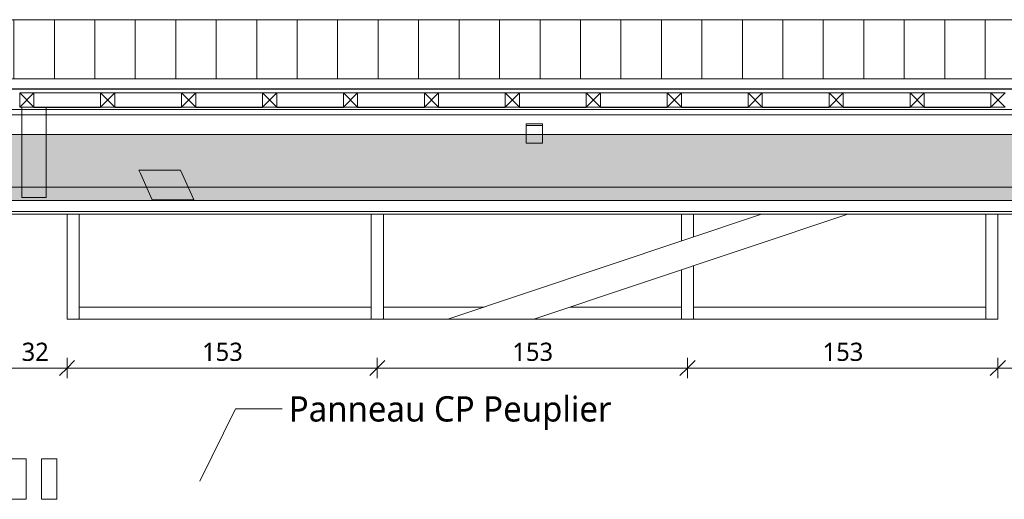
# Model space of a CAD drawing. Header units: millimetres. Extents: x -14541 to 215560, y -3285 to 6136.
# Tile 45 of 50: x 185552 to 190417, y 2870 to 5240. Entities that reach past the tile are written whole.
import ezdxf

# ---------------------------------------------------------------- set-up
doc = ezdxf.new("R2010")
doc.units = ezdxf.units.MM
for name, color, linetype, lineweight in [('A-ANNO-DIMS', 211, 'Continuous', 9), ('A-ANNO-DIMS-50', 211, 'Continuous', 9), ('A-ANNO-IDEN', 131, 'Continuous', 9), ('A-DETL-GENF', 92, 'Continuous', 13), ('A-GLAZ-CWMG', 51, 'Continuous', 13), ('A-ROOF', 132, 'Continuous', 13), ('A-ROOF-FNSH', 132, 'Continuous', 13), ('A-ROOF-PATT', 132, 'Continuous', 13), ('A-WALL', 113, 'Continuous', 13), ('S-BEAM', 12, 'Continuous', 13)]:
    doc.layers.add(name, color=color, linetype=linetype, lineweight=lineweight)
doc.styles.add('Trebuchet MS', font='trebuc.ttf', dxfattribs={"height": 90})
doc.styles.add('Trebuchet MS_1', font='trebuc.ttf', dxfattribs={"height": 125})
doc.dimstyles.new('Cotes100e_Intérieur', dxfattribs={"dimscale": 304.8, "dimtxt": 92.785582, "dimasz": 0.246063, "dimexe": 0.164042, "dimexo": 0.0625, "dimgap": 0.032808, "dimtad": 1, "dimdec": 0, "dimlfac": 0.1, "dimzin": 0, "dimdsep": 46, "dimtxsty": 'Trebuchet MS', "dimblk1": 'OBLIQUE', "dimblk2": 'OBLIQUE', "dimsah": 1, "dimcen": 0.09, "dimdle": 0.164042, "dimazin": 0, "dimtfac": 1, "dimtdec": 4, "dimtix": 1, "dimtmove": 0, "dimatfit": 3, "dimfxl": 0.164042, "dimfxlon": 1, "dimtvp": 1, "dimtolj": 1, "dimtzin": 0, "dimarcsym": 2})
pattern_1 = [(262.1, (194848.955, 4687.28), (36.34543, -195.43527), [15.715, -110.008]), (262.1, (194869.29, 4605.13), (36.34543, -195.43527), [15.715, -110.008]), (262.1, (194813.5, 4660.47), (36.34543, -195.43527), [15.715, -110.008]), (262.1, (194833.835, 4578.316), (36.34543, -195.43527), [15.715, -110.008]), (288.665, (194846.795, 4671.713), (143.595444, -337.245644), [35.141, -245.986]), (288.665, (194858.042, 4638.42), (143.595444, -337.245644), [35.141, -245.986]), (288.665, (194811.342, 4644.9), (143.595444, -337.245644), [35.141, -245.986]), (288.665, (194822.59, 4611.608), (143.595444, -337.245644), [35.141, -245.986]), (352.1, (194887.014, 4618.534), (-178.1552, 88.18539), [15.715, -110.008]), (352.1, (194813.5, 4660.47), (-178.1552, 88.18539), [15.715, -110.008]), (352.1, (194851.56, 4591.72), (-178.1552, 88.18539), [15.715, -110.008]), (352.1, (194778.05, 4633.654), (-178.1552, 88.18539), [15.715, -110.008]), (325.535, (194858.042, 4638.42), (-285.405624, 229.995447), [35.141, -245.986]), (325.535, (194829.07, 4658.307), (-285.405624, 229.995447), [35.141, -245.986]), (325.535, (194822.59, 4611.608), (-285.405624, 229.995447), [35.141, -245.986]), (325.535, (194793.616, 4631.494), (-285.405624, 229.995447), [35.141, -245.986])]

# ---------------------------------------------------------------- blocks, each defined once
blk = doc.blocks.new('Family - IfcBeam - CVT-251676-COUPE DD_50')
at = {"layer": 'S-BEAM', "color": 10, "lineweight": 18}
for p, q in [((5944, 3760), (7494.9, 4278.7)), ((7920.6, 4278.7), (6369.6, 3760))]:
    blk.add_line(p, q, dxfattribs=at)
blk = doc.blocks.new('Family - IfcBeam - POUTRE-251798-COUPE DD_50')
at = {"layer": 'S-BEAM', "color": 10, "lineweight": 18}
for p, q in [((3839.1, 4807.9), (3839.1, 4796.2)), ((3946.3, 4796.2), (3839.1, 4796.2)), ((3839.1, 4796.2), (3839.1, 4743.9)), ((3959.1, 4796.2), (3946.3, 4796.2)), ((3959.1, 4807.9), (3959.1, 4796.2)), ((3959.1, 4743.9), (3959.1, 4796)), ((3839.1, 4743.9), (3839.1, 4361.3)), ((3959.1, 4361.3), (3959.1, 4743.9)), ((3839.1, 4361.3), (3941, 4361.3)), ((3941, 4361.3), (3959.1, 4361.3))]:
    blk.add_line(p, q, dxfattribs=at)
blk = doc.blocks.new('Family - IfcBeam - POUTRE-251816-COUPE DD_50')
at = {"layer": 'S-BEAM', "color": 10, "lineweight": 18}
for p, q in [((3854.2, 3070), (3786.6, 3070)), ((3786.6, 3070), (3786.6, 3050.3)), ((3861.6, 3070), (3854.2, 3070)), ((3861.6, 2889.7), (3861.6, 3070)), ((3786.6, 3050.3), (3786.6, 2870)), ((3861.6, 2870), (3861.6, 2889.7)), ((3786.6, 2870), (3793.9, 2870)), ((3793.9, 2870), (3861.6, 2870))]:
    blk.add_line(p, q, dxfattribs=at)
blk = doc.blocks.new('Family - IfcBeam - CVT-251912-COUPE DD_50')
at = {"layer": 'S-BEAM', "color": 10, "lineweight": 18}
for p, q in [((4596, 4497.1), (4417.5, 4497.1)), ((4417.5, 4497.1), (4425.2, 4480.2)), ((4425.2, 4480.2), (4484, 4350.3)), ((4623.7, 4497.1), (4596, 4497.1)), ((4680.3, 4372.2), (4623.7, 4497.1)), ((4484, 4350.3), (4510.9, 4350.3)), ((4510.9, 4350.3), (4690.2, 4350.3)), ((4690.2, 4350.3), (4680.3, 4372.2))]:
    blk.add_line(p, q, dxfattribs=at)
blk = doc.blocks.new('Family - IfcBeam - POUTRE-252224-COUPE DD_50')
at = {"layer": 'S-BEAM', "color": 10, "lineweight": 18}
for p, q in [((4004.2, 3070), (3936.6, 3070)), ((3936.6, 3070), (3936.6, 3050.3)), ((4011.6, 3070), (4004.2, 3070)), ((4011.6, 2889.7), (4011.6, 3070)), ((3936.6, 3050.3), (3936.6, 2870)), ((4011.6, 2870), (4011.6, 2889.7)), ((3936.6, 2870), (3943.9, 2870)), ((3943.9, 2870), (4011.6, 2870))]:
    blk.add_line(p, q, dxfattribs=at)
blk = doc.blocks.new('Family - IfcBeam - PANNE-252506-COUPE DD_50')
at = {"layer": 'S-BEAM', "color": 10, "lineweight": 18}
for p, q in [((11161.7, 4796), (-934.6, 4796)), ((277.3, 4770.1), (13050.4, 4770.2))]:
    blk.add_line(p, q, dxfattribs=at)
blk = doc.blocks.new('Family - IfcBeam - ENTRETOISE-252624-COUPE DD_50')
at = {"layer": 'S-BEAM', "color": 10, "lineweight": 18}
for p, q in [((6331.9, 4725.3), (6411.9, 4725.3)), ((6331.9, 4725.3), (6331.9, 4717.2)), ((6411.9, 4717.2), (6411.9, 4725.3)), ((6411.1, 4717.2), (6331.9, 4717.2)), ((6331.9, 4717.2), (6331.9, 4716.4)), ((6331.9, 4716.4), (6331.9, 4630.2)), ((6411.9, 4717.2), (6411.1, 4717.2)), ((6411.9, 4632.2), (6411.9, 4717.2)), ((6331.9, 4630.2), (6333.8, 4630.2)), ((6333.8, 4630.2), (6411.9, 4630.2)), ((6411.9, 4630.2), (6411.9, 4632.2))]:
    blk.add_line(p, q, dxfattribs=at)
blk = doc.blocks.new('GROUPE SCOLAIRE ST JULIEN - PRO - Ind A_importrevit_ifc-4-COUPE DD_50')
at = {"layer": 'S-BEAM', "color": 10, "lineweight": 18}
for name in ['Family - IfcBeam - PANNE-252506-COUPE DD_50', 'Family - IfcBeam - POUTRE-251798-COUPE DD_50', 'Family - IfcBeam - ENTRETOISE-252624-COUPE DD_50', 'Family - IfcBeam - CVT-251912-COUPE DD_50', 'Family - IfcBeam - CVT-251676-COUPE DD_50', 'Family - IfcBeam - POUTRE-251816-COUPE DD_50', 'Family - IfcBeam - POUTRE-252224-COUPE DD_50']:
    blk.add_blockref(name, (0, 0), dxfattribs=at)
blk = doc.blocks.new('Meneau rectangulaire - 60 x 60mm-V23-COUPE DD_50')
at = {"layer": 'A-GLAZ-CWMG', "color": 30}
blk.add_line((4122.6, 3760), (4122.6, 4278.7), dxfattribs=at)
blk = doc.blocks.new('Meneau rectangulaire - 60 x 60mm-V24-COUPE DD_50')
at = {"layer": 'A-GLAZ-CWMG', "color": 30}
blk.add_line((8602.6, 4278.7), (8602.6, 3760), dxfattribs=at)
blk = doc.blocks.new('Meneau rectangulaire - 60 x 60mm-8357807-COUPE DD_50')
at = {"layer": 'A-GLAZ-CWMG', "color": 30}
for p, q in [((4122.6, 3760), (4122.6, 3820)), ((5565.9, 3820), (4122.6, 3820)), ((5565.9, 3820), (5565.9, 3760))]:
    blk.add_line(p, q, dxfattribs=at)
blk = doc.blocks.new('Meneau rectangulaire - 60 x 60mm-8077803-COUPE DD_50')
at = {"layer": 'A-GLAZ-CWMG', "color": 30}
for p, q in [((7099.2, 4278.7), (7099.2, 4146.3)), ((7159.2, 4166.4), (7159.2, 4278.7)), ((7099.2, 4004), (7099.2, 3760)), ((7159.2, 3760), (7159.2, 4024.1))]:
    blk.add_line(p, q, dxfattribs=at)
blk = doc.blocks.new('Meneau rectangulaire - 60 x 60mm-8357837-COUPE DD_50')
at = {"layer": 'A-GLAZ-CWMG', "color": 30}
for p, q in [((5625.9, 3760), (5625.9, 3820)), ((6123.4, 3820), (5625.9, 3820)), ((7099.2, 3820), (6549, 3820)), ((7099.2, 3820), (7099.2, 3760))]:
    blk.add_line(p, q, dxfattribs=at)
blk = doc.blocks.new('Meneau rectangulaire - 60 x 60mm-V25-COUPE DD_50')
at = {"layer": 'A-GLAZ-CWMG', "color": 30}
for p, q in [((5565.9, 4278.7), (5565.9, 3760)), ((5625.9, 3760), (5625.9, 4278.7))]:
    blk.add_line(p, q, dxfattribs=at)
blk = doc.blocks.new('Répétition de détail - Croix 70x70-8055932-COUPE DD_50')
at = {"layer": 'A-DETL-GENF'}
for p, q in [((3898.8, 4877.9), (3828.8, 4877.9)), ((3828.8, 4877.9), (3828.8, 4807.9)), ((3828.8, 4877.9), (3898.8, 4877.9)), ((3828.8, 4807.9), (3828.8, 4877.9)), ((3898.8, 4807.9), (3828.8, 4877.9)), ((3898.8, 4877.9), (3828.8, 4807.9)), ((3898.8, 4807.9), (3898.8, 4877.9)), ((3898.8, 4877.9), (3898.8, 4807.9)), ((4298.8, 4877.9), (4228.8, 4877.9)), ((4228.8, 4877.9), (4228.8, 4807.9)), ((4228.8, 4877.9), (4298.8, 4877.9)), ((4228.8, 4807.9), (4228.8, 4877.9)), ((4298.8, 4807.9), (4228.8, 4877.9)), ((4298.8, 4877.9), (4228.8, 4807.9)), ((4298.8, 4807.9), (4298.8, 4877.9)), ((4298.8, 4877.9), (4298.8, 4807.9)), ((4698.8, 4877.9), (4628.8, 4877.9)), ((4628.8, 4877.9), (4628.8, 4807.9)), ((4628.8, 4877.9), (4698.8, 4877.9)), ((4628.8, 4807.9), (4628.8, 4877.9)), ((4698.8, 4807.9), (4628.8, 4877.9)), ((4698.8, 4877.9), (4628.8, 4807.9)), ((4698.8, 4807.9), (4698.8, 4877.9)), ((4698.8, 4877.9), (4698.8, 4807.9)), ((5098.8, 4877.9), (5028.8, 4877.9)), ((5028.8, 4877.9), (5028.8, 4807.9)), ((5028.8, 4877.9), (5098.8, 4877.9)), ((5028.8, 4807.9), (5028.8, 4877.9)), ((5098.8, 4807.9), (5028.8, 4877.9)), ((5098.8, 4877.9), (5028.8, 4807.9)), ((5098.8, 4807.9), (5098.8, 4877.9)), ((5098.8, 4877.9), (5098.8, 4807.9)), ((5498.8, 4877.9), (5428.8, 4877.9)), ((5428.8, 4877.9), (5428.8, 4807.9)), ((5428.8, 4877.9), (5498.8, 4877.9)), ((5428.8, 4807.9), (5428.8, 4877.9)), ((5498.8, 4807.9), (5428.8, 4877.9)), ((5498.8, 4877.9), (5428.8, 4807.9)), ((5498.8, 4807.9), (5498.8, 4877.9)), ((5498.8, 4877.9), (5498.8, 4807.9)), ((5898.8, 4877.9), (5828.8, 4877.9)), ((5828.8, 4877.9), (5828.8, 4807.9)), ((5828.8, 4877.9), (5898.8, 4877.9)), ((5828.8, 4807.9), (5828.8, 4877.9)), ((5898.8, 4807.9), (5828.8, 4877.9)), ((5898.8, 4877.9), (5828.8, 4807.9)), ((5898.8, 4807.9), (5898.8, 4877.9)), ((5898.8, 4877.9), (5898.8, 4807.9)), ((6298.8, 4877.9), (6228.8, 4877.9)), ((6228.8, 4877.9), (6228.8, 4807.9)), ((6228.8, 4877.9), (6298.8, 4877.9)), ((6228.8, 4807.9), (6228.8, 4877.9)), ((6298.8, 4807.9), (6228.8, 4877.9)), ((6298.8, 4877.9), (6228.8, 4807.9)), ((6298.8, 4807.9), (6298.8, 4877.9)), ((6298.8, 4877.9), (6298.8, 4807.9)), ((6698.8, 4877.9), (6628.8, 4877.9)), ((6628.8, 4877.9), (6628.8, 4807.9)), ((6628.8, 4877.9), (6698.8, 4877.9)), ((6628.8, 4807.9), (6628.8, 4877.9)), ((6698.8, 4807.9), (6628.8, 4877.9)), ((6698.8, 4877.9), (6628.8, 4807.9)), ((6698.8, 4807.9), (6698.8, 4877.9)), ((6698.8, 4877.9), (6698.8, 4807.9)), ((7098.8, 4877.9), (7028.8, 4877.9)), ((7028.8, 4877.9), (7028.8, 4807.9)), ((7028.8, 4877.9), (7098.8, 4877.9)), ((7028.8, 4807.9), (7028.8, 4877.9)), ((7098.8, 4807.9), (7028.8, 4877.9)), ((7098.8, 4877.9), (7028.8, 4807.9)), ((7098.8, 4807.9), (7098.8, 4877.9)), ((7098.8, 4877.9), (7098.8, 4807.9)), ((7498.8, 4877.9), (7428.8, 4877.9)), ((7428.8, 4877.9), (7428.8, 4807.9)), ((7428.8, 4877.9), (7498.8, 4877.9)), ((7428.8, 4807.9), (7428.8, 4877.9)), ((7498.8, 4807.9), (7428.8, 4877.9)), ((7498.8, 4877.9), (7428.8, 4807.9)), ((7498.8, 4807.9), (7498.8, 4877.9)), ((7498.8, 4877.9), (7498.8, 4807.9)), ((7898.8, 4877.9), (7828.8, 4877.9)), ((7828.8, 4877.9), (7828.8, 4807.9)), ((7828.8, 4877.9), (7898.8, 4877.9)), ((7828.8, 4807.9), (7828.8, 4877.9)), ((7898.8, 4807.9), (7828.8, 4877.9)), ((7898.8, 4877.9), (7828.8, 4807.9)), ((7898.8, 4807.9), (7898.8, 4877.9)), ((7898.8, 4877.9), (7898.8, 4807.9)), ((8298.8, 4877.9), (8228.8, 4877.9)), ((8228.8, 4877.9), (8228.8, 4807.9)), ((8228.8, 4877.9), (8298.8, 4877.9)), ((8228.8, 4807.9), (8228.8, 4877.9)), ((8298.8, 4807.9), (8228.8, 4877.9)), ((8298.8, 4877.9), (8228.8, 4807.9)), ((8298.8, 4807.9), (8298.8, 4877.9)), ((8298.8, 4877.9), (8298.8, 4807.9)), ((8698.8, 4877.9), (8628.8, 4877.9)), ((8628.8, 4877.9), (8628.8, 4807.9)), ((8628.8, 4877.9), (8698.8, 4877.9)), ((8628.8, 4807.9), (8628.8, 4877.9)), ((8698.8, 4807.9), (8628.8, 4877.9)), ((8698.8, 4877.9), (8628.8, 4807.9)), ((3828.8, 4807.9), (3898.8, 4807.9)), ((3898.8, 4807.9), (3828.8, 4807.9)), ((4228.8, 4807.9), (4298.8, 4807.9)), ((4298.8, 4807.9), (4228.8, 4807.9)), ((4628.8, 4807.9), (4698.8, 4807.9)), ((4698.8, 4807.9), (4628.8, 4807.9)), ((5028.8, 4807.9), (5098.8, 4807.9)), ((5098.8, 4807.9), (5028.8, 4807.9)), ((5428.8, 4807.9), (5498.8, 4807.9)), ((5498.8, 4807.9), (5428.8, 4807.9)), ((5828.8, 4807.9), (5898.8, 4807.9)), ((5898.8, 4807.9), (5828.8, 4807.9)), ((6228.8, 4807.9), (6298.8, 4807.9)), ((6298.8, 4807.9), (6228.8, 4807.9)), ((6628.8, 4807.9), (6698.8, 4807.9)), ((6698.8, 4807.9), (6628.8, 4807.9)), ((7028.8, 4807.9), (7098.8, 4807.9)), ((7098.8, 4807.9), (7028.8, 4807.9)), ((7428.8, 4807.9), (7498.8, 4807.9)), ((7498.8, 4807.9), (7428.8, 4807.9)), ((7828.8, 4807.9), (7898.8, 4807.9)), ((7898.8, 4807.9), (7828.8, 4807.9)), ((8228.8, 4807.9), (8298.8, 4807.9)), ((8298.8, 4807.9), (8228.8, 4807.9)), ((8628.8, 4807.9), (8698.8, 4807.9)), ((8698.8, 4807.9), (8628.8, 4807.9))]:
    blk.add_line(p, q, dxfattribs=at)
blk = doc.blocks.new('DIMBLOCK18-COUPE DD_50')
at = {"layer": 'A-ANNO-DIMS-50'}
for p, q in [((185785.3, 3518.8), (185785.3, 3568.8)), ((185785.3, 3518.8), (185822.8, 3556.3)), ((187318.6, 3518.8), (187318.6, 3568.8)), ((187318.6, 3518.8), (187356.1, 3556.3)), ((185735.3, 3518.8), (187318.6, 3518.8)), ((185785.3, 3518.8), (185747.8, 3481.3)), ((185785.3, 3518.8), (185785.3, 3468.8)), ((187318.6, 3518.8), (187281.1, 3481.3)), ((187318.6, 3518.8), (187318.6, 3468.8))]:
    blk.add_line(p, q, dxfattribs=at)
at = {"layer": 'A-ANNO-DIMS-50', "color": 0, "insert": (186452.9, 3644), "char_height": 90, "width": 237.783, "attachment_point": 1, "line_spacing_factor": 1.048425, "style": 'Trebuchet MS'}
blk.add_mtext('153', dxfattribs=at)
blk = doc.blocks.new('_Oblique')
at = {"color": 0, "linetype": 'ByBlock', "lineweight": -2}
blk.add_line((-0.5, -0.5), (0.5, 0.5), dxfattribs=at)
blk = doc.blocks.new('DIMBLOCK19-COUPE DD_50')
at = {"layer": 'A-ANNO-DIMS-50'}
for p, q in [((187318.6, 3518.8), (187318.6, 3568.8)), ((187318.6, 3518.8), (187356.1, 3556.3)), ((188851.9, 3518.8), (188851.9, 3568.8)), ((188851.9, 3518.8), (188889.4, 3556.3)), ((187318.6, 3518.8), (187281.1, 3481.3)), ((187318.6, 3518.8), (188851.9, 3518.8)), ((187318.6, 3518.8), (187318.6, 3468.8)), ((188851.9, 3518.8), (188814.4, 3481.3)), ((188851.9, 3518.8), (188851.9, 3468.8))]:
    blk.add_line(p, q, dxfattribs=at)
at = {"layer": 'A-ANNO-DIMS-50', "color": 0, "insert": (187986.2, 3644), "char_height": 90, "width": 237.783, "attachment_point": 1, "line_spacing_factor": 1.048425, "style": 'Trebuchet MS'}
blk.add_mtext('153', dxfattribs=at)
blk = doc.blocks.new('DIMBLOCK20-COUPE DD_50')
at = {"layer": 'A-ANNO-DIMS-50'}
for p, q in [((188851.9, 3518.8), (188851.9, 3568.8)), ((188851.9, 3518.8), (188889.4, 3556.3)), ((190385.3, 3518.8), (190385.3, 3568.8)), ((190385.3, 3518.8), (190422.8, 3556.3)), ((188851.9, 3518.8), (188814.4, 3481.3)), ((188851.9, 3518.8), (190435.3, 3518.8)), ((188851.9, 3518.8), (188851.9, 3468.8)), ((190385.3, 3518.8), (190347.8, 3481.3)), ((190385.3, 3518.8), (190385.3, 3468.8))]:
    blk.add_line(p, q, dxfattribs=at)
at = {"layer": 'A-ANNO-DIMS-50', "color": 0, "insert": (189519.5, 3644), "char_height": 90, "width": 237.783, "attachment_point": 1, "line_spacing_factor": 1.048425, "style": 'Trebuchet MS'}
blk.add_mtext('153', dxfattribs=at)
blk = doc.blocks.new('DIMBLOCK23-COUPE DD_50')
at = {"layer": 'A-ANNO-DIMS-50'}
for p, q in [((190385.3, 3518.8), (190385.3, 3568.8)), ((190385.3, 3518.8), (190422.8, 3556.3)), ((190719.9, 3518.8), (190719.9, 3568.8)), ((190719.9, 3518.8), (190757.4, 3556.3)), ((190769.9, 3518.8), (190335.3, 3518.8)), ((190385.3, 3518.8), (190347.8, 3481.3)), ((190385.3, 3518.8), (190385.3, 3468.8)), ((190719.9, 3518.8), (190682.4, 3481.3)), ((190719.9, 3518.8), (190719.9, 3468.8))]:
    blk.add_line(p, q, dxfattribs=at)
at = {"layer": 'A-ANNO-DIMS-50', "color": 0, "insert": (190486.6, 3644), "char_height": 90, "width": 158.522, "attachment_point": 1, "line_spacing_factor": 1.048425, "style": 'Trebuchet MS'}
blk.add_mtext('33', dxfattribs=at)
blk = doc.blocks.new('DIMBLOCK26-COUPE DD_50')
at = {"layer": 'A-ANNO-DIMS-50'}
for p, q in [((185469.3, 3518.8), (185469.3, 3568.8)), ((185469.3, 3518.8), (185506.8, 3556.3)), ((185785.3, 3518.8), (185785.3, 3568.8)), ((185785.3, 3518.8), (185822.8, 3556.3)), ((185419.3, 3518.8), (185835.3, 3518.8)), ((185469.3, 3518.8), (185431.8, 3481.3)), ((185469.3, 3518.8), (185469.3, 3468.8)), ((185785.3, 3518.8), (185747.8, 3481.3)), ((185785.3, 3518.8), (185785.3, 3468.8))]:
    blk.add_line(p, q, dxfattribs=at)
at = {"layer": 'A-ANNO-DIMS-50', "color": 0, "insert": (185561.2, 3644), "char_height": 90, "width": 158.522, "attachment_point": 1, "line_spacing_factor": 1.048425, "style": 'Trebuchet MS'}
blk.add_mtext('32', dxfattribs=at)

msp = doc.modelspace()

# ---------------------------------------------------------------- hatches: boundary and pattern name
at = {"layer": 'A-ROOF-PATT'}
h = msp.add_hatch(dxfattribs=at)
h.set_pattern_fill('FP_52', color=30, style=0, pattern_type=2)
h.set_pattern_definition([(90, (181722.71, 5585.1), (-200, 1e-14), [])])
h.paths.add_polyline_path([(186841.4, 4947.9), (194821.5, 4947.9), (195207.4, 5240), (180265.1, 5240), (180736.1, 4947.9), (185329.9, 4947.9)])
h = msp.add_hatch(dxfattribs=at)
h.set_pattern_fill('FP_63', color=30, angle=-225, style=0, pattern_type=2)
h.set_pattern_definition(pattern_1)
h.paths.add_polyline_path([(190998, 4412.4), (194867.4, 4412.4), (194867.4, 4701.3), (194830.5, 4673.3), (180605.1, 4673.3), (180605.1, 4412.4), (190620.2, 4412.4)])
h = msp.add_hatch(dxfattribs=at)
h.set_pattern_fill('FP_63', color=30, angle=-225, style=0, pattern_type=2)
h.set_pattern_definition(pattern_1)
h.paths.add_polyline_path([(190620.2, 4347.1), (192966.4, 4347.1), (192966.4, 4412.4), (180605.1, 4412.4), (180605.1, 4347.1), (190242.3, 4347.1)])
h.paths.add_polyline_path([(194867.4, 4347.1), (194867.4, 4412.4), (193011.4, 4412.4), (193011.4, 4347.1), (194776.8, 4347.1)])

# ---------------------------------------------------------------- linework, layer by layer
at = {"layer": 'A-ANNO-IDEN'}
for p, q in [((186441.2, 2960.1), (186617.6, 3317)), ((186617.6, 3317), (186881.4, 3317))]:
    msp.add_line(p, q, dxfattribs=at)
at = {"layer": 'A-ROOF', "color": 30}
for p, q in [((180265.1, 5240), (195207.4, 5240)), ((185621.5, 4877.9), (185951.5, 4877.9)), ((186021.5, 4877.9), (186351.5, 4877.9)), ((186421.5, 4877.9), (186751.5, 4877.9)), ((186821.5, 4877.9), (187151.5, 4877.9)), ((187221.5, 4877.9), (187551.5, 4877.9)), ((187621.5, 4877.9), (187951.5, 4877.9)), ((188021.5, 4877.9), (188351.5, 4877.9)), ((188421.5, 4877.9), (188751.5, 4877.9)), ((188821.5, 4877.9), (189151.5, 4877.9)), ((189221.5, 4877.9), (189551.5, 4877.9)), ((189621.5, 4877.9), (189951.5, 4877.9)), ((190021.5, 4877.9), (190351.5, 4877.9)), ((194830.5, 4673.3), (180668.1, 4673.3)), ((180605.1, 4412.4), (194867.4, 4412.4)), ((180605.1, 4347.1), (192953.4, 4347.1)), ((180605.1, 4292.8), (192953.4, 4292.8))]:
    msp.add_line(p, q, dxfattribs=at)
at = {"layer": 'A-ROOF', "color": 20, "lineweight": 25}
for p, q in [((180736.1, 4897.9), (194821.5, 4897.9)), ((185621.5, 4807.9), (185951.5, 4807.9)), ((186021.5, 4807.9), (186351.5, 4807.9)), ((186421.5, 4807.9), (186751.5, 4807.9)), ((186821.5, 4807.9), (187151.5, 4807.9)), ((187221.5, 4807.9), (187551.5, 4807.9)), ((187621.5, 4807.9), (187951.5, 4807.9)), ((188021.5, 4807.9), (188351.5, 4807.9)), ((188421.5, 4807.9), (188751.5, 4807.9)), ((188821.5, 4807.9), (189151.5, 4807.9)), ((189221.5, 4807.9), (189551.5, 4807.9)), ((189621.5, 4807.9), (189951.5, 4807.9)), ((190021.5, 4807.9), (190351.5, 4807.9))]:
    msp.add_line(p, q, dxfattribs=at)
at = {"layer": 'A-ROOF-FNSH', "color": 30}
for p, q in [((194821.5, 4947.9), (180736.1, 4947.9)), ((180668.1, 4278.7), (192953.4, 4278.7))]:
    msp.add_line(p, q, dxfattribs=at)
at = {"layer": 'A-WALL', "color": 30}
for p, q in [((185785.3, 3760), (185785.3, 4278.7)), ((190385.3, 4278.7), (190385.3, 3760)), ((190385.3, 3760), (185785.3, 3760))]:
    msp.add_line(p, q, dxfattribs=at)

# ---------------------------------------------------------------- block references
at = {"color": 50, "lineweight": 5}
msp.add_blockref('GROUPE SCOLAIRE ST JULIEN - PRO - Ind A_importrevit_ifc-4-COUPE DD_50', (181722.7, 0), dxfattribs=at)
at = {"layer": 'A-DETL-GENF'}
msp.add_blockref('Répétition de détail - Croix 70x70-8055932-COUPE DD_50', (181722.7, 0), dxfattribs=at)
at = {"layer": 'A-GLAZ-CWMG', "color": 30}
for name, p in [('Meneau rectangulaire - 60 x 60mm-V23-COUPE DD_50', (181722.7, 0)), ('Meneau rectangulaire - 60 x 60mm-V25-COUPE DD_50', (181722.7, 0)), ('Meneau rectangulaire - 60 x 60mm-8077803-COUPE DD_50', (181722.7, 0)), ('Meneau rectangulaire - 60 x 60mm-V24-COUPE DD_50', (181722.7, 0)), ('Meneau rectangulaire - 60 x 60mm-8357807-COUPE DD_50', (181722.7, 0)), ('Meneau rectangulaire - 60 x 60mm-8357837-COUPE DD_50', (181722.7, 0)), ('Meneau rectangulaire - 60 x 60mm-8357807-COUPE DD_50', (184759.4, 0))]:
    msp.add_blockref(name, p, dxfattribs=at)

# ---------------------------------------------------------------- dimensions: what is measured, and where the dimension line sits
at = {"layer": 'A-ANNO-DIMS'}
for base, p1, p2, override, picture, middle in [((185785.3, 3518.8), (185469.3, 3568.8), (185785.3, 3568.8), {"dimpost": '<>', "dimfxl": 315.975992}, 'DIMBLOCK26-COUPE DD_50', (185627.3, 3574.6)), ((187318.6, 3518.8), (185785.3, 3568.8), (187318.6, 3568.8), {"dimpost": '<>', "dimfxl": 1533.333333}, 'DIMBLOCK18-COUPE DD_50', (186551.9, 3574.6)), ((188851.9, 3518.8), (187318.6, 3568.8), (188851.9, 3568.8), {"dimpost": '<>', "dimfxl": 1533.333333}, 'DIMBLOCK19-COUPE DD_50', (188085.3, 3574.6)), ((190385.3, 3518.8), (188851.9, 3568.8), (190385.3, 3568.8), {"dimpost": '<>', "dimfxl": 1533.333333}, 'DIMBLOCK20-COUPE DD_50', (189618.6, 3574.6)), ((190385.3, 3518.8), (190719.9, 3568.8), (190385.3, 3568.8), {"dimpost": '<>', "dimfxl": 334.644109}, 'DIMBLOCK23-COUPE DD_50', (190552.6, 3574.6))]:
    dim = msp.add_linear_dim(base=base, p1=p1, p2=p2, dimstyle='Cotes100e_Intérieur', override=override, dxfattribs=at)
    dim.commit()
    dim.dimension.update_dxf_attribs({"geometry": picture, "text_midpoint": middle})

# ---------------------------------------------------------------- next in the draw order: texts
at = {"layer": 'A-ANNO-IDEN', "insert": (186881.4, 3379.3), "char_height": 125, "width": 1984.177, "attachment_point": 1, "style": 'Trebuchet MS_1', "bg_fill": 3, "box_fill_scale": 1.25, "bg_fill_color": 256, "bg_fill_true_color": 13158600, "bg_fill_transparency": 0}
msp.add_mtext('Panneau CP Peuplier', dxfattribs=at)

doc.saveas('drawing.dxf')
